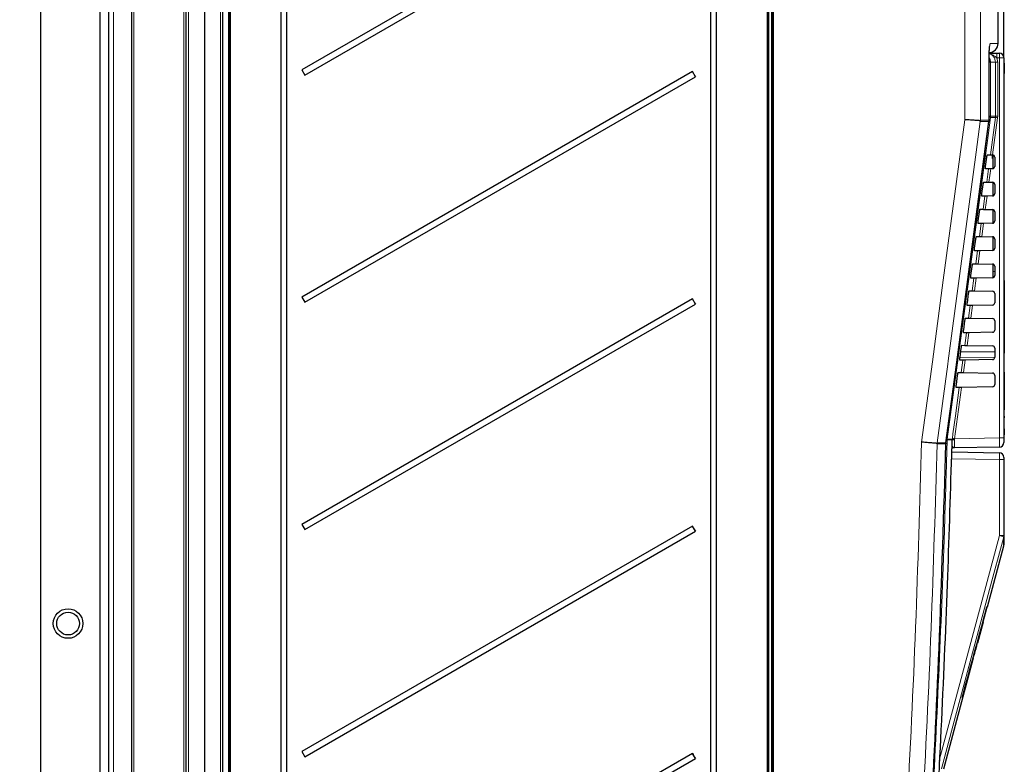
# Model space of a CAD drawing. Header units: millimetres. Extents: x 5 to 418, y 2 to 292.
# Tile 50 of 54: x 203 to 276, y 166 to 221. Entities that reach past the tile are written whole.
import ezdxf

# ---------------------------------------------------------------- set-up
doc = ezdxf.new("R2010")
doc.units = ezdxf.units.MM
doc.layers.add('SLD-0', color=7, linetype='Continuous')
doc.styles.add('SLDTEXTSTYLE0', font='TXT', dxfattribs={"width": 0.605})
doc.dimstyles.new('SLDDIMSTYLE0', dxfattribs={"dimtxt": 3.5, "dimasz": 3.302, "dimexe": 0, "dimexo": 0.0625, "dimgap": 0.875, "dimtad": 1, "dimlfac": 3, "dimrnd": 1e-09, "dimzin": 12, "dimdsep": 46, "dimtxsty": 'SLDTEXTSTYLE0', "dimsah": 1, "dimcen": 0.09, "dimadec": 0, "dimazin": 3, "dimtfac": 1, "dimtofl": 0, "dimtmove": 0, "dimatfit": 3, "dimfxl": 1, "dimfrac": 2, "dimtolj": 1, "dimtzin": 12, "dimarcsym": 0})
doc.dimstyles.new('SLDDIMSTYLE3', dxfattribs={"dimtxt": 3.5, "dimasz": 3.302, "dimexe": 0, "dimexo": 0.0625, "dimgap": 0.875, "dimtad": 1, "dimdec": 1, "dimlfac": 3, "dimrnd": 1e-09, "dimzin": 12, "dimdsep": 46, "dimtxsty": 'SLDTEXTSTYLE0', "dimsah": 1, "dimcen": 0.09, "dimadec": 0, "dimazin": 3, "dimtfac": 1, "dimtofl": 0, "dimtmove": 0, "dimatfit": 3, "dimfxl": 1, "dimfrac": 2, "dimtolj": 1, "dimtzin": 12, "dimarcsym": 0})

# ---------------------------------------------------------------- blocks, each defined once
blk = doc.blocks.new('_D_1')
at = {"layer": 'SLD-0', "color": 7}
for p, q in [((204.862, 243.458), (204.862, 271.722)), ((275.496, 217.791), (275.496, 271.722)), ((204.862, 270.722), (275.496, 270.722))]:
    blk.add_line(p, q, dxfattribs=at)
for centre, start, end in [((239.535, 273.408), 153.43495, 206.56505), ((240.823, 273.408), 333.43495, 26.56505)]:
    blk.add_arc(centre, 6.006, start, end, dxfattribs=at)
for points in [[(204.862, 270.722), (208.164, 270.214), (208.164, 271.23)], [(275.496, 270.722), (272.194, 271.23), (272.194, 270.214)]]:
    blk.add_solid(points, dxfattribs=at)
at = {"layer": 'SLD-0', "color": 7, "insert": (234.163, 275.234), "char_height": 3.5, "attachment_point": 1, "style": 'SLDTEXTSTYLE0'}
blk.add_mtext('211,9', dxfattribs=at)
blk = doc.blocks.new('_D_2')
at = {"layer": 'SLD-0', "color": 7}
for p, q in [((215.529, 252.291), (215.529, 260.139)), ((275.496, 217.791), (275.496, 260.139)), ((215.529, 259.139), (275.496, 259.139))]:
    blk.add_line(p, q, dxfattribs=at)
for points in [[(215.529, 259.139), (218.831, 258.631), (218.831, 259.647)], [(275.496, 259.139), (272.194, 259.647), (272.194, 258.631)]]:
    blk.add_solid(points, dxfattribs=at)
at = {"layer": 'SLD-0', "color": 7, "insert": (239.497, 263.65), "char_height": 3.5, "attachment_point": 1, "style": 'SLDTEXTSTYLE0'}
blk.add_mtext('179,9', dxfattribs=at)
blk = doc.blocks.new('_D_5')
at = {"layer": 'SLD-0', "color": 7}
for p, q in [((215.365, 245.789), (191.822, 245.789)), ((192.822, 245.789), (192.822, 109.125)), ((204.862, 109.125), (191.822, 109.125))]:
    blk.add_line(p, q, dxfattribs=at)
for points in [[(192.822, 245.789), (192.314, 242.487), (193.33, 242.487)], [(192.822, 109.125), (193.33, 112.427), (192.314, 112.427)]]:
    blk.add_solid(points, dxfattribs=at)
at = {"layer": 'SLD-0', "color": 7, "insert": (188.311, 173.446), "char_height": 3.5, "attachment_point": 1, "rotation": 90, "style": 'SLDTEXTSTYLE0'}
blk.add_mtext('410', dxfattribs=at)
blk = doc.blocks.new('_D_6')
at = {"layer": 'SLD-0', "color": 7}
for p, q in [((216.862, 253.958), (178.404, 253.958)), ((179.404, 253.958), (179.404, 78.791)), ((204.129, 78.791), (178.404, 78.791))]:
    blk.add_line(p, q, dxfattribs=at)
for centre, start, end in [((176.719, 167.019), 63.43495, 116.56505), ((176.719, 165.731), 243.43495, 296.56505)]:
    blk.add_arc(centre, 6.006, start, end, dxfattribs=at)
for points in [[(179.404, 253.958), (178.896, 250.656), (179.912, 250.656)], [(179.404, 78.791), (179.912, 82.093), (178.896, 82.093)]]:
    blk.add_solid(points, dxfattribs=at)
at = {"layer": 'SLD-0', "color": 7, "insert": (174.893, 160.359), "char_height": 3.5, "attachment_point": 1, "rotation": 90, "style": 'SLDTEXTSTYLE0'}
blk.add_mtext('525,5', dxfattribs=at)

msp = doc.modelspace()

# ---------------------------------------------------------------- linework, layer by layer
at = {"color": 7, "linetype": 'Continuous', "lineweight": 25}
for p, q in [((215.5291, 82.2914), (215.5291, 252.2914)), ((216.8624, 252.2914), (216.8624, 82.2914)), ((218.1958, 252.2914), (218.1958, 82.2914)), ((218.6958, 89.7774), (218.6958, 245.2905)), ((258.5291, 113.4036), (258.5291, 244.8178)), ((211.5291, 109.4581), (211.5291, 244.1247)), ((275.0716, 218.8355), (275.0716, 244.5449)), ((204.8624, 109.1247), (204.8624, 243.4581)), ((209.1958, 243.4581), (209.1958, 109.1247)), ((209.8624, 109.1247), (209.8624, 243.4581)), ((258.1958, 240.4569), (258.1958, 113.6957)), ((222.4708, 238.9247), (222.4708, 93.2914)), ((222.9117, 93.2914), (222.9117, 238.9247)), ((253.9708, 238.9247), (253.9708, 114.0581)), ((254.4117, 114.0581), (254.4117, 238.9247)), ((252.6544, 233.4366), (224.0116, 216.8996)), ((224.2282, 216.5243), (252.871, 233.0613)), ((274.969, 218.1247), (275.1624, 218.1247)), ((274.4096, 217.4912), (274.411, 217.4912)), ((274.411, 213.2146), (274.411, 217.4912)), ((275.4958, 217.7914), (275.4958, 189.9019)), ((275.5291, 217.3901), (275.4958, 217.3901)), ((275.5291, 217.3901), (275.5291, 217.0234)), ((224.0116, 216.8996), (224.2282, 216.5243)), ((252.6544, 216.7699), (224.0116, 200.2329)), ((252.871, 216.3946), (252.6544, 216.7699)), ((275.5291, 217.0234), (275.4958, 217.0234)), ((275.5291, 216.9901), (275.4958, 216.9901)), ((275.5291, 216.9901), (275.5291, 217.0234)), ((275.5291, 216.9901), (275.5291, 216.6234)), ((224.2282, 199.8576), (252.871, 216.3946)), ((275.5291, 216.6234), (275.4958, 216.6234)), ((275.5291, 216.6219), (275.4958, 216.6219)), ((275.5291, 216.6173), (275.4958, 216.6173)), ((274.1582, 209.8247), (274.2476, 210.4914)), ((274.28, 210.6676), (274.5065, 210.6637)), ((274.6208, 210.4524), (274.6958, 210.4524)), ((274.6291, 210.6615), (274.6291, 210.6249)), ((274.6291, 210.6249), (274.6291, 210.5886)), ((274.6291, 210.6249), (274.6958, 210.6249)), ((274.6291, 210.5886), (274.6958, 210.5886)), ((274.6291, 210.5886), (274.6291, 210.563)), ((274.6291, 210.563), (274.6958, 210.563)), ((274.6291, 210.4552), (274.6958, 210.4552)), ((274.6291, 210.4552), (274.6291, 210.4551)), ((274.6653, 210.6609), (274.6713, 210.6607)), ((274.6958, 210.6576), (274.6958, 209.6585)), ((274.8291, 210.4943), (274.8291, 209.8218)), ((274.3707, 209.6501), (274.1431, 209.6461)), ((274.5246, 209.6527), (274.5363, 209.6529)), ((274.6653, 209.6552), (274.5363, 209.6529)), ((273.89, 207.8247), (273.9794, 208.4914)), ((274.0127, 208.6723), (274.2392, 208.6684)), ((274.404, 208.6655), (274.3924, 208.6657)), ((274.404, 208.6655), (274.6653, 208.6609)), ((274.6958, 208.6576), (274.6958, 207.6585)), ((274.8291, 208.4943), (274.8291, 207.8218)), ((274.1022, 207.6454), (273.8746, 207.6414)), ((274.2561, 207.6481), (274.2677, 207.6483)), ((274.6653, 207.6552), (274.2677, 207.6483)), ((273.7454, 206.677), (273.9719, 206.673)), ((274.1367, 206.6701), (274.1251, 206.6703)), ((274.1367, 206.6701), (274.6653, 206.6609)), ((274.6958, 206.6576), (274.6958, 205.6585)), ((273.6218, 205.8247), (273.7112, 206.4914)), ((274.8291, 206.4943), (274.8291, 205.8218)), ((273.8336, 205.6407), (273.606, 205.6367)), ((273.9875, 205.6434), (273.9992, 205.6436)), ((274.6653, 205.6552), (273.9992, 205.6436)), ((273.3536, 203.8247), (273.443, 204.4914)), ((273.4781, 204.6816), (273.7046, 204.6777)), ((273.8694, 204.6748), (273.8578, 204.675)), ((273.8694, 204.6748), (274.6653, 204.6609)), ((274.6958, 204.6576), (274.6958, 203.6585)), ((274.8291, 204.4943), (274.8291, 203.8218)), ((274.6653, 203.6552), (273.7307, 203.6389)), ((273.5651, 203.636), (273.3374, 203.632)), ((273.719, 203.6387), (273.7307, 203.6389)), ((273.0854, 201.8247), (273.1748, 202.4914)), ((273.2107, 202.6863), (273.4374, 202.6823)), ((273.6021, 202.6795), (273.5905, 202.6797)), ((273.6021, 202.6795), (274.6653, 202.6609)), ((274.6958, 202.6576), (274.6958, 202.1247)), ((274.8291, 202.4943), (274.8291, 201.8218)), ((273.2966, 201.6313), (273.0689, 201.6273)), ((273.4505, 201.634), (273.4621, 201.6342)), ((274.6653, 201.6552), (273.4621, 201.6342)), ((274.6958, 202.1247), (274.6958, 201.6585)), ((275.5291, 201.4581), (275.4958, 201.4581)), ((275.5291, 201.4581), (275.5291, 201.1247)), ((275.5291, 201.1247), (275.5291, 196.4581)), ((224.0116, 200.2329), (224.2282, 199.8576)), ((252.6544, 200.1032), (224.0116, 183.5663)), ((252.871, 199.7279), (252.6544, 200.1032)), ((272.8173, 199.8247), (272.9067, 200.4914)), ((272.9434, 200.691), (273.1701, 200.687)), ((273.3348, 200.6841), (273.3232, 200.6843)), ((273.3348, 200.6841), (274.6653, 200.6609)), ((274.8291, 200.4943), (274.8291, 199.8218)), ((224.2282, 183.191), (252.871, 199.7279)), ((273.028, 199.6266), (272.8003, 199.6226)), ((273.1819, 199.6293), (273.1936, 199.6295)), ((274.6653, 199.6552), (273.1936, 199.6295)), ((272.6761, 198.6956), (272.9028, 198.6917)), ((273.0676, 198.6888), (273.056, 198.689)), ((273.0676, 198.6888), (274.6653, 198.6609)), ((272.5491, 197.8247), (272.6385, 198.4914)), ((274.8291, 198.4943), (274.8291, 197.8218)), ((272.7595, 197.6219), (272.5317, 197.618)), ((272.9134, 197.6246), (272.925, 197.6248)), ((274.6653, 197.6552), (272.925, 197.6248)), ((272.2809, 195.8247), (272.3703, 196.4914)), ((272.4088, 196.7003), (272.6355, 196.6963)), ((272.8003, 196.6935), (272.7887, 196.6937)), ((272.8003, 196.6935), (274.6653, 196.6609)), ((274.8291, 196.4943), (274.8291, 195.8218)), ((275.5291, 196.4581), (275.5291, 196.1247)), ((274.8291, 196.2295), (272.3293, 196.1858)), ((275.5291, 196.1247), (275.4958, 196.1247)), ((272.491, 195.6172), (272.2632, 195.6133)), ((274.6653, 195.6552), (272.6565, 195.6201)), ((272.0127, 193.8247), (272.1021, 194.4914)), ((272.1415, 194.705), (272.3682, 194.701)), ((272.533, 194.6981), (274.6653, 194.6609)), ((274.8291, 194.4943), (274.8291, 193.8218)), ((275.5291, 194.7247), (275.4958, 194.7247)), ((275.5291, 194.7247), (275.5291, 194.5664)), ((275.5291, 194.5664), (275.5291, 191.9683)), ((272.2224, 193.6126), (271.9946, 193.6086)), ((274.6653, 193.6552), (272.388, 193.6154)), ((275.5291, 191.4933), (275.4958, 191.4933)), ((275.5291, 191.3766), (275.4958, 191.3766)), ((275.5291, 191.4933), (275.5291, 191.9683)), ((275.5291, 191.4933), (275.5291, 191.3766)), ((275.5291, 190.6433), (275.5291, 191.3766)), ((275.5291, 190.6433), (275.4958, 190.6433)), ((275.5291, 190.6339), (275.4958, 190.6339)), ((275.5291, 190.1247), (275.4958, 190.1247)), ((275.5291, 190.5756), (275.5291, 190.4581)), ((275.5291, 190.4581), (275.5291, 190.1247)), ((271.2512, 189.5391), (271.2455, 189.4678)), ((271.2512, 189.5391), (271.2525, 189.5391)), ((275.1683, 189.2354), (271.8795, 189.178)), ((275.4958, 189.9019), (275.4958, 189.5687)), ((271.6808, 188.8742), (275.1683, 188.8133)), ((275.4958, 188.48), (275.4958, 188.3134)), ((275.4958, 188.3134), (275.4958, 182.7383)), ((224.0116, 183.5663), (224.2282, 183.191)), ((252.6544, 183.4366), (224.0116, 166.8996)), ((252.871, 183.0613), (252.6544, 183.4366)), ((224.2282, 166.5243), (252.871, 183.0613)), ((274.2894, 177.5269), (275.4846, 181.9872)), ((273.9828, 176.4158), (274.2782, 177.5269)), ((274.2894, 177.5269), (274.2592, 177.5269)), ((273.5795, 174.8774), (273.9917, 176.4158)), ((273.9568, 176.4158), (273.9846, 176.4158)), ((273.9846, 176.4158), (273.9917, 176.4158)), ((273.5376, 174.8774), (273.569, 174.8774)), ((273.5795, 174.8774), (273.569, 174.8774)), ((271.1044, 165.6403), (273.2818, 173.7663)), ((273.2345, 173.7663), (273.2685, 173.7663)), ((273.2685, 173.7663), (273.2818, 173.7663)), ((273.2948, 173.9873), (273.3311, 173.9873)), ((272.44, 170.8603), (272.481, 170.8603)), ((224.0116, 166.8996), (224.2282, 166.5243)), ((252.6544, 166.7699), (224.0116, 150.2329)), ((224.2282, 149.8576), (252.871, 166.3946)), ((252.871, 166.3946), (252.6544, 166.7699))]:
    msp.add_line(p, q, dxfattribs=at)
at = {"color": 7, "linetype": 'Continuous', "lineweight": 18}
for p, q in [((215.6929, 252.2914), (215.6929, 82.2914)), ((218.032, 82.2914), (218.032, 252.2914)), ((218.6291, 89.5221), (218.6291, 245.2914)), ((218.7636, 245.2905), (218.7636, 89.7774)), ((258.2636, 244.825), (258.2636, 114.3184)), ((258.4613, 114.3184), (258.4613, 244.825)), ((258.597, 244.8178), (258.597, 113.4036)), ((211.6929, 244.1247), (211.6929, 109.4581)), ((215.3653, 109.4581), (215.3653, 244.1247)), ((272.6335, 213.2477), (272.6335, 244.5679)), ((273.7749, 244.5679), (273.7749, 213.2145)), ((210.1958, 243.4581), (210.1958, 109.1247)), ((258.1303, 113.6957), (258.1303, 240.4569)), ((274.4096, 213.2146), (274.4096, 217.4912)), ((274.5202, 217.4581), (274.411, 217.4581)), ((274.5202, 217.4581), (274.5202, 213.5025)), ((274.8808, 217.4581), (274.5202, 217.4581)), ((274.8808, 213.5025), (274.8808, 217.4581)), ((275.0445, 217.4581), (274.8808, 217.4581)), ((275.1683, 217.7914), (274.9748, 217.7914)), ((275.0445, 217.4581), (275.0445, 213.5025)), ((275.1683, 189.9019), (275.1683, 217.7914)), ((275.1683, 217.7914), (275.4958, 217.7914)), ((274.4038, 213.1264), (274.4051, 213.1263)), ((274.4096, 213.2146), (274.411, 213.2146)), ((274.5202, 213.5025), (274.411, 213.5025)), ((274.5065, 210.6637), (274.8749, 213.414)), ((274.8749, 213.414), (274.5143, 213.414)), ((274.5202, 213.5025), (274.8808, 213.5025)), ((275.0371, 213.3919), (274.6713, 210.6607)), ((274.8749, 213.414), (274.8808, 213.5025)), ((275.0445, 213.5025), (274.8808, 213.5025)), ((275.0445, 213.5025), (275.0371, 213.3919)), ((274.2392, 208.6684), (274.3707, 209.6501)), ((274.5363, 209.6529), (274.404, 208.6655)), ((273.9719, 206.673), (274.1022, 207.6454)), ((274.2677, 207.6483), (274.1367, 206.6701)), ((273.7046, 204.6777), (273.8336, 205.6407)), ((273.9992, 205.6436), (273.8694, 204.6748)), ((273.4374, 202.6823), (273.5651, 203.636)), ((273.7307, 203.6389), (273.6021, 202.6795)), ((273.1701, 200.687), (273.2966, 201.6313)), ((273.4621, 201.6342), (273.3348, 200.6841)), ((274.6958, 202.1247), (274.8291, 202.1247)), ((275.5291, 201.1247), (275.4958, 201.1247)), ((272.9028, 198.6917), (273.028, 199.6266)), ((273.1936, 199.6295), (273.0676, 198.6888)), ((272.6355, 196.6963), (272.7595, 197.6219)), ((272.925, 197.6248), (272.8003, 196.6935)), ((275.5291, 196.4581), (275.4958, 196.4581)), ((272.2763, 195.7882), (274.8291, 195.8236)), ((272.3682, 194.701), (272.491, 195.6172)), ((272.6565, 195.6201), (272.533, 194.6981)), ((275.5291, 194.5664), (275.4958, 194.5664)), ((272.388, 193.6154), (271.8828, 189.8446)), ((275.5291, 191.9683), (275.4958, 191.9683)), ((275.5291, 190.4581), (275.4958, 190.4581)), ((270.6023, 189.4679), (270.6032, 189.5036)), ((270.6081, 189.5391), (270.6043, 189.5035)), ((271.3376, 189.7562), (271.3433, 189.8263)), ((271.7098, 189.7562), (271.3376, 189.7562)), ((271.3433, 189.8263), (271.7153, 189.8263)), ((271.7098, 189.7562), (271.7153, 189.8263)), ((271.7153, 189.8263), (271.7206, 189.8667)), ((271.8773, 189.8123), (271.8731, 189.7702)), ((271.8828, 189.8446), (271.8773, 189.8123)), ((271.8828, 189.8446), (275.1683, 189.9019)), ((275.4958, 189.9019), (275.1683, 189.9019)), ((275.1683, 188.3134), (271.6641, 188.3745)), ((275.1683, 182.7383), (275.1683, 188.3134)), ((275.4958, 188.3134), (275.1683, 188.3134)), ((275.1683, 182.7383), (275.4958, 182.7383))]:
    msp.add_line(p, q, dxfattribs=at)
at = {"color": 7, "linetype": 'Continuous', "lineweight": 18, "flags": 128}
for points in [[(274.4911, 218.8258), (274.4786, 218.6971), (274.4495, 218.5935)], [(269.4638, 189.5957), (270.2523, 195.4797), (271.056, 201.4762), (272.6335, 213.2477)], [(273.7691, 213.1264), (273.4651, 210.8576), (272.2254, 201.607), (271.4144, 195.5553), (271.3836, 195.3256), (270.6081, 189.5391)], [(271.2512, 189.5391), (271.4279, 190.8607), (272.1344, 196.147), (273.2691, 204.6367), (274.0449, 210.4413), (274.4038, 213.1264)], [(274.5143, 213.414), (274.3367, 212.0926), (273.6261, 206.807), (271.3433, 189.8263)], [(271.7206, 189.8667), (271.7649, 190.1971), (271.9419, 191.5186), (272.2224, 193.6126)], [(271.2888, 189.7578), (271.3196, 189.7568), (271.3376, 189.7562)], [(271.2981, 189.8339), (271.3256, 189.8296), (271.3433, 189.8263)], [(270.7412, 166.2364), (272.8922, 174.2544), (275.1683, 182.7383)], [(275.4842, 182.6521), (275.3115, 182.0082), (274.6205, 179.4326), (271.8567, 169.1304), (270.9204, 165.6403)]]:
    msp.add_lwpolyline(points, dxfattribs=at)
at = {"color": 7, "linetype": 'Continuous', "lineweight": 25, "flags": 128}
msp.add_lwpolyline([(271.2525, 189.5391), (271.9454, 194.7231), (274.4051, 213.1263)], dxfattribs=at)
at = {"color": 7, "linetype": 'Continuous', "lineweight": 25}
for radius in [1.0833, 0.8333]:
    msp.add_circle((206.8624, 176.2914), radius, dxfattribs=at)
for centre, radius, start, end in [((274.4053, 218.8359), 0.6667, 271.000003, 0.36625), ((275.1624, 217.7914), 0.3333, 0, 90), ((273.8527, 217.4581), 0.6675, 359.996904, 31.182656), ((268.7508, 225.81), 18.4612, 209.319609, 210.664467), ((273.7443, 213.2146), 0.6667, 352.387213, 360), ((274.6624, 210.4943), 0.1667, 0, 86.968828), ((274.6624, 209.8218), 0.1667, 271, 0), ((274.6624, 208.4943), 0.1667, 0, 89), ((274.6624, 207.8218), 0.1667, 271, 0), ((274.6624, 206.4943), 0.1667, 0, 89), ((274.6624, 205.8218), 0.1667, 271, 0), ((274.6624, 204.4943), 0.1667, 0, 89), ((274.6624, 203.8218), 0.1667, 271, 0), ((274.6624, 202.4943), 0.1667, 0, 89), ((274.6624, 201.8218), 0.1667, 271, 0), ((268.7508, 209.1434), 18.4612, 209.319609, 210.664467), ((274.6624, 200.4943), 0.1667, 0, 89), ((274.6624, 199.8218), 0.1667, 271, 0), ((274.6624, 198.4943), 0.1667, 0, 89), ((274.6624, 197.8218), 0.1667, 271, 0), ((274.6624, 196.4943), 0.1667, 0, 89), ((274.6624, 195.8218), 0.1667, 271, 0), ((274.6624, 194.4943), 0.1667, 0, 89), ((274.6624, 193.8218), 0.1667, 271, 0), ((275.1624, 189.5687), 0.3333, 271, 0), ((275.1624, 188.48), 0.3333, 0, 89), ((268.7508, 192.4767), 18.4612, 209.319609, 210.664467), ((268.7508, 175.81), 18.4612, 209.319609, 210.664467)]:
    msp.add_arc(centre, radius, start, end, dxfattribs=at)
at = {"color": 7, "linetype": 'Continuous', "lineweight": 18}
for centre, radius, start, end in [((270.1956, 217.8747), 4.78, 359.001369, 2.998326), ((270.389, 217.8747), 4.78, 359.001369, 2.998326), ((273.7417, 213.2146), 0.668, 352.408892, 0.000083), ((274.0732, 210.9325), 2.5205, 79.921822, 82.299464), ((273.8524, 213.5025), 0.6677, 352.391247, 0.000043), ((277.5137, 232.1711), 18.9417, 261.992152, 262.487305), ((271.6275, 189.321), 0.1499, 297.766201, 327.942017), ((271.8257, 189.3633), 0.4096, 83.360958, 106.441355), ((271.7134, 188.8632), 0.9631, 80.199666, 89.887917), ((274.3621, 208.6434), 18.9616, 261.99229, 262.486916), ((270.2034, 163.9332), 19.4495, 74.245502, 75.210382), ((275.1677, 182.7384), 0.3281, 344.751835, 359.998279)]:
    msp.add_arc(centre, radius, start, end, dxfattribs=at)
for centre, major_axis, ratio, start_param, end_param in [((275.1624, 189.902), (-0.0058, 0.6667), 0.0087242, 3.1416688, 4.7121605), ((275.1624, 188.3133), (0.0058, 0.5), 0.0116328, 4.7126259, 6.2831176)]:
    msp.add_ellipse(centre, major_axis=major_axis, ratio=ratio, start_param=start_param, end_param=end_param, dxfattribs=at)
at = {"color": 7, "linetype": 'Continuous', "lineweight": 25}
for centre, major_axis, ratio, start_param, end_param in [((-24.5042, 11840.1493), (0, 12199.5212), 0.0834692, 3.4375045, 3.4393727), ((-24.5042, 11205.0626), (0, 11568.4016), 0.0854681, 3.4478278, 3.4482687), ((-24.5042, 12043.3677), (0, 12407.6095), 0.0823932, 3.4363486, 3.4371537)]:
    msp.add_ellipse(centre, major_axis=major_axis, ratio=ratio, start_param=start_param, end_param=end_param, dxfattribs=at)
at = {"color": 7, "linetype": 'Continuous', "lineweight": 18}
for points, knots in [([(274.4911, 218.8258), (274.4853, 218.8192), (274.4706, 218.8027), (274.4478, 218.6426), (274.4269, 218.3407), (274.4124, 217.941), (274.4106, 217.6412), (274.4096, 217.4912)], [0, 0, 0, 0, 0.1412667, 0.3563819, 0.5711623, 0.7856219, 1, 1, 1, 1]), ([(274.4911, 218.8258), (274.6284, 218.8282), (274.903, 218.833), (275.0693, 218.8359), (275.0518, 218.8355), (275.047, 218.8355)], [0, 0, 0, 0, 0.4203247, 0.8408949, 1, 1, 1, 1]), ([(274.9748, 217.7914), (274.9323, 217.8176), (274.822, 217.8857), (274.6552, 218.0146), (274.5006, 218.0653), (274.4208, 218.0914)], [0, 0, 0, 0, 0.2329604, 0.6039763, 1, 1, 1, 1]), ([(274.8808, 217.4581), (274.8735, 217.5331), (274.8588, 217.6831), (274.7432, 217.8806), (274.5929, 218.0243), (274.4712, 218.0662), (274.4206, 218.0835)], [0, 0, 0, 0, 0.2693474, 0.5387293, 0.808328, 1, 1, 1, 1]), ([(274.9748, 217.7914), (274.9828, 217.7722), (275.0265, 217.6668), (275.0364, 217.552), (275.0445, 217.4581)], [0, 0, 0, 0, 0.181685, 1, 1, 1, 1]), ([(274.4038, 213.1264), (274.3192, 213.1264), (274.1349, 213.1264), (273.8976, 213.1264), (273.7691, 213.1264)], [0, 0, 0, 0, 0.458552, 1, 1, 1, 1]), ([(273.7749, 213.2145), (273.9034, 213.2145), (274.1407, 213.2146), (274.3251, 213.2146), (274.4096, 213.2146)], [0, 0, 0, 0, 0.5414736, 1, 1, 1, 1]), ([(261.5686, 89.9423), (262.3366, 95.944), (263.6833, 106.4681), (265.2732, 121.5543), (266.5226, 135.1738), (267.5683, 148.8092), (268.4091, 162.4258), (269.0623, 176.0218), (269.33, 185.071), (269.4638, 189.5957)], [0, 0, 0, 0, 0.1814894, 0.3182486, 0.4550077, 0.5917253, 0.7284429, 0.8642214, 1, 1, 1, 1]), ([(270.6023, 189.4679), (270.4685, 184.954), (270.2009, 175.9263), (269.5477, 162.3462), (268.7071, 148.729), (267.66, 135.0765), (266.4091, 121.4401), (264.8171, 106.3351), (263.4688, 95.7978), (262.6998, 89.7887)], [0, 0, 0, 0, 0.1354201, 0.2708403, 0.4076924, 0.5445446, 0.6814383, 0.818332, 1, 1, 1, 1]), ([(271.3376, 189.7562), (271.3252, 189.3119), (271.2633, 187.0905), (270.9687, 177.7615), (270.3942, 164.4517), (269.6597, 152.932), (269.3778, 148.5095)], [0, 0, 0, 0, 0.0322876, 0.1614382, 0.6780666, 1, 1, 1, 1]), ([(271.2455, 189.4678), (271.1599, 189.4678), (270.9735, 189.4678), (270.7326, 189.4679), (270.6023, 189.4679)], [0, 0, 0, 0, 0.4590772, 1, 1, 1, 1]), ([(270.6081, 189.5391), (270.7383, 189.5391), (270.9791, 189.5391), (271.1656, 189.5391), (271.2512, 189.5391)], [0, 0, 0, 0, 0.5408011, 1, 1, 1, 1]), ([(271.7039, 189.2745), (271.7059, 189.2758), (271.7141, 189.2811), (271.7372, 189.2584), (271.7546, 189.2414)], [0, 0, 0, 0, 0.2492605, 1, 1, 1, 1]), ([(271.7546, 189.2414), (271.7732, 189.2245), (271.8079, 189.1926), (271.8505, 189.1793), (271.8731, 189.178), (271.8779, 189.1779), (271.8792, 189.178), (271.8795, 189.178)], [0, 0, 0, 0, 0.47560771, 0.89172145, 0.97045766, 0.99262121, 1, 1, 1, 1]), ([(271.8731, 189.7702), (271.8709, 189.6966), (271.8667, 189.5494), (271.8657, 189.3639), (271.8688, 189.2327), (271.8743, 189.1822), (271.8785, 189.1788), (271.8795, 189.178)], [0, 0, 0, 0, 0.2308041, 0.461566, 0.6921519, 0.9228561, 1, 1, 1, 1])]:
    msp.add_open_spline(points, degree=3, knots=knots, dxfattribs=at)
at = {"color": 7, "linetype": 'Continuous', "lineweight": 25}
for points, knots in [([(274.4112, 217.491), (274.4116, 217.6026), (274.4126, 217.8351), (274.4215, 218.1598), (274.435, 218.4227), (274.4471, 218.5748), (274.4573, 218.6417), (274.4559, 218.6353), (274.4556, 218.634)], [0, 0, 0, 0, 0.2065633, 0.4303375, 0.6519106, 0.8362184, 0.9673085, 1, 1, 1, 1]), ([(274.4217, 218.1247), (274.4406, 218.1247), (274.5215, 218.1247), (274.7045, 218.1247), (274.8843, 218.1247), (274.969, 218.1247)], [0, 0, 0, 0, 0.1394955, 0.594852, 1, 1, 1, 1]), ([(273.7684, 213.1708), (273.7437, 213.1726), (273.6901, 213.1764), (273.4714, 213.1914), (273.1538, 213.2129), (272.8582, 213.2327), (272.6825, 213.2444), (272.6371, 213.2474), (272.6335, 213.2477)], [0, 0, 0, 0, 0.2028755, 0.4405312, 0.6784807, 0.916947, 0.9934265, 1, 1, 1, 1]), ([(273.7684, 213.1708), (273.7707, 213.1846), (273.7731, 213.1991), (273.7748, 213.2137), (273.7749, 213.2145)], [0, 0, 0, 0, 0.945588, 1, 1, 1, 1]), ([(273.7691, 213.1264), (273.7691, 213.1272), (273.7694, 213.142), (273.7689, 213.1568), (273.7684, 213.1708)], [0, 0, 0, 0, 0.0537687, 1, 1, 1, 1]), ([(274.2476, 210.4914), (274.2486, 210.4992), (274.2524, 210.5269), (274.2594, 210.5734), (274.2677, 210.6221), (274.2748, 210.6557), (274.2785, 210.667), (274.2798, 210.6675), (274.28, 210.6676)], [0, 0, 0, 0, 0.0850535, 0.30199052, 0.51961151, 0.73676938, 0.95223374, 1, 1, 1, 1]), ([(274.5065, 210.6637), (274.5089, 210.6636), (274.5139, 210.6636), (274.5441, 210.663), (274.5876, 210.6623), (274.6309, 210.6615), (274.6575, 210.6611), (274.6653, 210.6609)], [0, 0, 0, 0, 0.225254, 0.4504807, 0.6764687, 0.9039241, 1, 1, 1, 1]), ([(274.6291, 210.5567), (274.6291, 210.5518), (274.6291, 210.5319), (274.6291, 210.5005), (274.6291, 210.4679), (274.6291, 210.4594), (274.6291, 210.4552)], [0, 0, 0, 0, 0.1133479, 0.4582864, 0.7292816, 1, 1, 1, 1]), ([(274.1431, 209.6461), (274.1428, 209.6464), (274.1416, 209.6474), (274.1412, 209.662), (274.1435, 209.6974), (274.1485, 209.7471), (274.1539, 209.7922), (274.1573, 209.8183), (274.1582, 209.8247)], [0, 0, 0, 0, 0.0819832, 0.2941466, 0.5056511, 0.7175519, 0.931033, 1, 1, 1, 1]), ([(274.5363, 209.6529), (274.5172, 209.6526), (274.479, 209.6519), (274.4287, 209.6511), (274.3913, 209.6504), (274.3737, 209.6501), (274.3714, 209.6501), (274.3707, 209.6501)], [0, 0, 0, 0, 0.2249122, 0.44986513, 0.67362044, 0.89493763, 1, 1, 1, 1]), ([(273.9794, 208.4914), (273.9805, 208.4997), (273.9844, 208.5285), (273.9917, 208.5764), (274.0002, 208.6263), (274.0074, 208.6605), (274.0112, 208.6717), (274.0125, 208.6722), (274.0127, 208.6723)], [0, 0, 0, 0, 0.0885369, 0.3054942, 0.5231207, 0.7402623, 0.9556958, 1, 1, 1, 1]), ([(274.2392, 208.6684), (274.2417, 208.6683), (274.2466, 208.6682), (274.2768, 208.6677), (274.3203, 208.6669), (274.3655, 208.6661), (274.3941, 208.6656), (274.404, 208.6655)], [0, 0, 0, 0, 0.2200079, 0.4399891, 0.6607138, 0.8828719, 1, 1, 1, 1]), ([(273.8746, 207.6414), (273.8742, 207.6417), (273.8729, 207.6429), (273.8726, 207.6581), (273.875, 207.6948), (273.8801, 207.7459), (273.8856, 207.792), (273.8892, 207.8185), (273.89, 207.8247)], [0, 0, 0, 0, 0.0853594, 0.2975052, 0.5090059, 0.7209231, 0.9344343, 1, 1, 1, 1]), ([(274.2677, 207.6483), (274.2486, 207.6479), (274.2105, 207.6473), (274.1601, 207.6464), (274.1228, 207.6457), (274.1052, 207.6454), (274.1029, 207.6454), (274.1022, 207.6454)], [0, 0, 0, 0, 0.2249182, 0.4498771, 0.6736383, 0.8949613, 1, 1, 1, 1]), ([(273.7112, 206.4914), (273.7124, 206.5003), (273.7165, 206.5301), (273.7239, 206.5795), (273.7327, 206.6304), (273.7401, 206.6652), (273.7439, 206.6764), (273.7452, 206.6769), (273.7454, 206.677)], [0, 0, 0, 0, 0.0918409, 0.3088174, 0.5264491, 0.7435751, 0.9589796, 1, 1, 1, 1]), ([(273.9719, 206.673), (273.9744, 206.673), (273.9793, 206.6729), (274.0096, 206.6724), (274.053, 206.6716), (274.0982, 206.6708), (274.1268, 206.6703), (274.1367, 206.6701)], [0, 0, 0, 0, 0.2200138, 0.4400009, 0.6607316, 0.8828958, 1, 1, 1, 1]), ([(273.606, 205.6367), (273.6056, 205.6371), (273.6043, 205.6383), (273.604, 205.6543), (273.6065, 205.6922), (273.6118, 205.7448), (273.6174, 205.7918), (273.621, 205.8186), (273.6218, 205.8247)], [0, 0, 0, 0, 0.0885636, 0.3006931, 0.5121907, 0.724124, 0.9376639, 1, 1, 1, 1]), ([(273.9992, 205.6436), (273.9801, 205.6432), (273.942, 205.6426), (273.8916, 205.6417), (273.8542, 205.641), (273.8366, 205.6407), (273.8344, 205.6407), (273.8336, 205.6407)], [0, 0, 0, 0, 0.2249241, 0.449889, 0.6736562, 0.8949851, 1, 1, 1, 1]), ([(273.443, 204.4914), (273.4443, 204.5008), (273.4485, 204.5317), (273.4562, 204.5826), (273.4652, 204.6346), (273.4727, 204.67), (273.4765, 204.6811), (273.4779, 204.6816), (273.4781, 204.6816)], [0, 0, 0, 0, 0.09497923, 0.31197387, 0.5296104, 0.74672165, 0.96209856, 1, 1, 1, 1]), ([(273.7046, 204.6777), (273.7071, 204.6776), (273.712, 204.6776), (273.7423, 204.677), (273.7857, 204.6763), (273.8309, 204.6755), (273.8595, 204.675), (273.8694, 204.6748)], [0, 0, 0, 0, 0.22001967, 0.44001267, 0.6607494, 0.88291961, 1, 1, 1, 1]), ([(273.3374, 203.632), (273.337, 203.6324), (273.3357, 203.6337), (273.3354, 203.6505), (273.338, 203.6895), (273.3435, 203.7436), (273.3492, 203.7916), (273.3528, 203.8188), (273.3536, 203.8247)], [0, 0, 0, 0, 0.0916086, 0.3037232, 0.5152183, 0.7271671, 0.9407346, 1, 1, 1, 1]), ([(273.7307, 203.6389), (273.7116, 203.6385), (273.6734, 203.6379), (273.6231, 203.637), (273.5857, 203.6364), (273.5681, 203.636), (273.5658, 203.636), (273.5651, 203.636)], [0, 0, 0, 0, 0.2249301, 0.449901, 0.6736741, 0.8950089, 1, 1, 1, 1]), ([(273.1748, 202.4914), (273.1762, 202.5013), (273.1806, 202.5333), (273.1885, 202.5856), (273.1977, 202.6387), (273.2054, 202.6747), (273.2092, 202.6858), (273.2106, 202.6862), (273.2107, 202.6863)], [0, 0, 0, 0, 0.097964, 0.3149759, 0.5326169, 0.7497141, 0.965065, 1, 1, 1, 1]), ([(273.4374, 202.6823), (273.4398, 202.6823), (273.4447, 202.6822), (273.475, 202.6817), (273.5185, 202.6809), (273.5636, 202.6801), (273.5923, 202.6796), (273.6021, 202.6795)], [0, 0, 0, 0, 0.22002559, 0.44002451, 0.66076724, 0.88294351, 1, 1, 1, 1]), ([(273.0689, 201.6273), (273.0684, 201.6278), (273.0671, 201.6292), (273.0668, 201.6467), (273.0695, 201.6869), (273.0751, 201.7425), (273.081, 201.7913), (273.0847, 201.819), (273.0854, 201.8247)], [0, 0, 0, 0, 0.0945061, 0.3066068, 0.5181, 0.730064, 0.9436579, 1, 1, 1, 1]), ([(273.4621, 201.6342), (273.443, 201.6339), (273.4049, 201.6332), (273.3545, 201.6323), (273.3172, 201.6317), (273.2996, 201.6314), (273.2973, 201.6313), (273.2966, 201.6313)], [0, 0, 0, 0, 0.2249361, 0.4499129, 0.673692, 0.8950327, 1, 1, 1, 1]), ([(272.9067, 200.4914), (272.9081, 200.5019), (272.9126, 200.5349), (272.9208, 200.5887), (272.9302, 200.6428), (272.938, 200.6795), (272.9419, 200.6905), (272.9433, 200.6909), (272.9434, 200.691)], [0, 0, 0, 0, 0.1008064, 0.3178345, 0.5354797, 0.7525636, 0.9678898, 1, 1, 1, 1]), ([(273.1701, 200.687), (273.1725, 200.687), (273.1775, 200.6869), (273.2077, 200.6864), (273.2512, 200.6856), (273.2964, 200.6848), (273.325, 200.6843), (273.3348, 200.6841)], [0, 0, 0, 0, 0.2200315, 0.4400364, 0.6607851, 0.8829674, 1, 1, 1, 1]), ([(272.8003, 199.6226), (272.7999, 199.6231), (272.7984, 199.6246), (272.7982, 199.6429), (272.801, 199.6843), (272.8068, 199.7414), (272.8128, 199.7911), (272.8165, 199.8191), (272.8173, 199.8247)], [0, 0, 0, 0, 0.0972666, 0.3093545, 0.5208462, 0.7328249, 0.9464441, 1, 1, 1, 1]), ([(273.1936, 199.6295), (273.1745, 199.6292), (273.1363, 199.6285), (273.086, 199.6276), (273.0486, 199.627), (273.031, 199.6267), (273.0288, 199.6266), (273.028, 199.6266)], [0, 0, 0, 0, 0.22494211, 0.44992495, 0.67370999, 0.89505656, 1, 1, 1, 1]), ([(272.6385, 198.4914), (272.64, 198.5024), (272.6446, 198.5365), (272.653, 198.5917), (272.6626, 198.647), (272.6707, 198.6842), (272.6746, 198.6952), (272.676, 198.6956), (272.6761, 198.6956)], [0, 0, 0, 0, 0.1035163, 0.3205598, 0.538209, 0.7552801, 0.970583, 1, 1, 1, 1]), ([(272.9028, 198.6917), (272.9053, 198.6916), (272.9102, 198.6915), (272.9405, 198.691), (272.9839, 198.6903), (273.0291, 198.6895), (273.0577, 198.689), (273.0676, 198.6888)], [0, 0, 0, 0, 0.2200375, 0.4400482, 0.660803, 0.8829914, 1, 1, 1, 1]), ([(272.5317, 197.618), (272.5313, 197.6185), (272.5298, 197.62), (272.5296, 197.6391), (272.5325, 197.6817), (272.5385, 197.7402), (272.5446, 197.7909), (272.5484, 197.8193), (272.5491, 197.8247)], [0, 0, 0, 0, 0.0998996, 0.3119756, 0.5234662, 0.7354592, 0.9491028, 1, 1, 1, 1]), ([(272.925, 197.6248), (272.906, 197.6245), (272.8678, 197.6238), (272.8175, 197.6229), (272.7801, 197.6223), (272.7625, 197.622), (272.7602, 197.6219), (272.7595, 197.6219)], [0, 0, 0, 0, 0.2249481, 0.449937, 0.673728, 0.8950805, 1, 1, 1, 1]), ([(272.3703, 196.4914), (272.3719, 196.5029), (272.3767, 196.5381), (272.3853, 196.5948), (272.3951, 196.6511), (272.4033, 196.6889), (272.4073, 196.6999), (272.4087, 196.7003), (272.4088, 196.7003)], [0, 0, 0, 0, 0.1061028, 0.323161, 0.5408139, 0.7578729, 0.9731535, 1, 1, 1, 1]), ([(272.6355, 196.6963), (272.638, 196.6963), (272.6429, 196.6962), (272.6732, 196.6957), (272.7166, 196.6949), (272.7618, 196.6941), (272.7904, 196.6936), (272.8003, 196.6935)], [0, 0, 0, 0, 0.2200434, 0.4400601, 0.6608209, 0.8830154, 1, 1, 1, 1]), ([(272.2632, 195.6133), (272.2627, 195.6138), (272.2612, 195.6155), (272.261, 195.6353), (272.264, 195.679), (272.2701, 195.7391), (272.2764, 195.7907), (272.2802, 195.8194), (272.2809, 195.8247)], [0, 0, 0, 0, 0.1024138, 0.3144788, 0.5259687, 0.7379756, 0.9516424, 1, 1, 1, 1]), ([(272.6565, 195.6201), (272.6374, 195.6198), (272.5993, 195.6191), (272.5489, 195.6183), (272.5115, 195.6176), (272.494, 195.6173), (272.4917, 195.6173), (272.491, 195.6172)], [0, 0, 0, 0, 0.2249541, 0.449949, 0.673746, 0.8951044, 1, 1, 1, 1]), ([(272.1021, 194.4914), (272.1038, 194.5035), (272.1087, 194.5397), (272.1176, 194.5978), (272.1276, 194.6552), (272.1359, 194.6937), (272.14, 194.7046), (272.1414, 194.7049), (272.1415, 194.705)], [0, 0, 0, 0, 0.1085743, 0.3256464, 0.5433028, 0.7603502, 0.9756098, 1, 1, 1, 1]), ([(272.3682, 194.701), (272.3707, 194.701), (272.3756, 194.7009), (272.4059, 194.7004), (272.4493, 194.6996), (272.4945, 194.6988), (272.5231, 194.6983), (272.533, 194.6981)], [0, 0, 0, 0, 0.22004937, 0.44007205, 0.66083888, 0.88303949, 1, 1, 1, 1]), ([(271.9946, 193.6086), (271.9941, 193.6092), (271.9925, 193.6109), (271.9924, 193.6315), (271.9955, 193.6764), (272.0018, 193.738), (272.0082, 193.7905), (272.012, 193.8196), (272.0127, 193.8247)], [0, 0, 0, 0, 0.1048171, 0.3168719, 0.5283614, 0.7403818, 0.9540709, 1, 1, 1, 1]), ([(272.388, 193.6154), (272.3689, 193.6151), (272.3307, 193.6144), (272.2804, 193.6136), (272.243, 193.6129), (272.2254, 193.6126), (272.2231, 193.6126), (272.2224, 193.6126)], [0, 0, 0, 0, 0.2249602, 0.4499611, 0.6737641, 0.8951284, 1, 1, 1, 1]), ([(269.2621, 147.8778), (269.5532, 152.3053), (270.1355, 161.1613), (270.8101, 175.026), (271.0947, 184.4649), (271.2455, 189.4678)], [0, 0, 0, 0, 0.3196707, 0.6394063, 1, 1, 1, 1]), ([(270.6032, 189.5036), (270.5789, 189.5057), (270.5302, 189.51), (270.2998, 189.5288), (269.9826, 189.5543), (269.688, 189.5778), (269.5129, 189.5918), (269.4678, 189.5954), (269.4638, 189.5957)], [0, 0, 0, 0, 0.22989252, 0.4597782, 0.68985019, 0.92024943, 0.99293881, 1, 1, 1, 1]), ([(271.6737, 188.6669), (271.6761, 188.742), (271.6809, 188.8923), (271.6904, 189.0916), (271.6983, 189.2146), (271.7027, 189.2614), (271.7039, 189.2745)], [0, 0, 0, 0, 0.2949123, 0.5898446, 0.8848018, 1, 1, 1, 1]), ([(271.7039, 189.2745), (271.704, 189.3427), (271.7041, 189.4844), (271.7078, 189.6633), (271.7098, 189.7562)], [0, 0, 0, 0, 0.4810346, 1, 1, 1, 1]), ([(269.9096, 150.8682), (269.9168, 150.979), (269.9528, 151.5334), (270.1017, 153.862), (270.6672, 163.1785), (271.2545, 175.2238), (271.575, 185.4994), (271.6737, 188.6669)], [0, 0, 0, 0, 0.0088087, 0.0440433, 0.1849823, 0.7487663, 1, 1, 1, 1]), ([(271.8795, 189.178), (271.879, 189.178), (271.8348, 189.1772), (271.7675, 189.176), (271.7138, 189.1751), (271.6962, 189.1748)], [0, 0, 0, 0, 0.0086491, 0.6765885, 1, 1, 1, 1]), ([(275.4958, 182.7383), (275.4958, 182.5441), (275.4958, 182.1548), (275.4958, 182.1003), (275.4958, 182.073)], [0, 0, 0, 0, 0.498968, 1, 1, 1, 1]), ([(275.4844, 181.9873), (275.4844, 181.9906), (275.4844, 182.0007), (275.4844, 182.13), (275.4843, 182.3717), (275.4842, 182.5824), (275.4842, 182.6521)], [0, 0, 0, 0, 0.16233252, 0.4977888, 0.83386762, 1, 1, 1, 1]), ([(273.3311, 173.9873), (273.3737, 174.1478), (273.4384, 174.3919), (273.5186, 174.6972), (273.5525, 174.8283), (273.5697, 174.8947)], [0, 0, 0, 0, 0.48615315, 0.73931248, 1, 1, 1, 1]), ([(273.2465, 173.7663), (273.2638, 173.827), (273.2912, 173.9231), (273.3055, 173.97), (273.3108, 173.9873)], [0, 0, 0, 0, 0.6313016, 1, 1, 1, 1])]:
    msp.add_open_spline(points, degree=3, knots=knots, dxfattribs=at)

# ---------------------------------------------------------------- dimensions: what is measured, and where the dimension line sits
at = {"layer": 'SLD-0', "color": 7}
dim = msp.add_linear_dim(base=(275.4958, 270.722), p1=(204.8624, 243.4581), p2=(275.4958, 217.7914), text='(<>)', dimstyle='SLDDIMSTYLE0', dxfattribs=at)
dim.commit()
dim.dimension.update_dxf_attribs({"geometry": '_D_1', "text_midpoint": (240.1791, 270.722), "dimtype": 160})
dim = msp.add_linear_dim(base=(275.4958, 259.1387), p1=(215.5291, 252.2914), p2=(275.4958, 217.7914), dimstyle='SLDDIMSTYLE0', dxfattribs=at)
dim.commit()
dim.dimension.update_dxf_attribs({"geometry": '_D_2', "text_midpoint": (245.5124, 259.1387), "dimtype": 160})
dim = msp.add_linear_dim(base=(179.4043, 78.7914), p1=(216.8624, 253.9581), p2=(204.1291, 78.7914), angle=90, text='(<>)', dimstyle='SLDDIMSTYLE0', dxfattribs=at)
dim.commit()
dim.dimension.update_dxf_attribs({"geometry": '_D_6', "text_midpoint": (179.4043, 166.3747), "dimtype": 160})
dim = msp.add_linear_dim(base=(192.8224, 109.1247), p1=(215.3653, 245.7885), p2=(204.8624, 109.1247), angle=90, dimstyle='SLDDIMSTYLE3', dxfattribs=at)
dim.commit()
dim.dimension.update_dxf_attribs({"geometry": '_D_5', "text_midpoint": (192.8224, 177.4566), "dimtype": 160})

doc.saveas('drawing.dxf')
